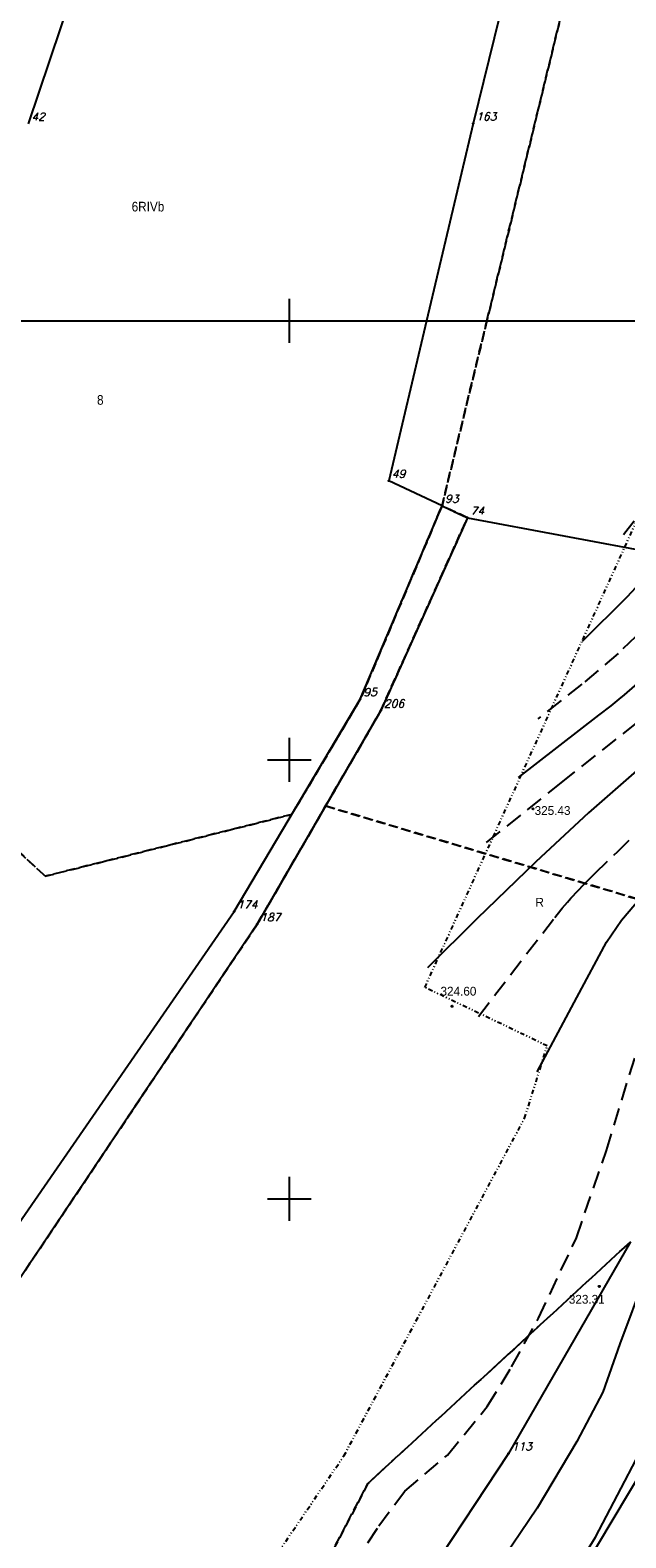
# Model space of a CAD drawing. Extents: x 4615668 to 9249187, y 5334101 to 10688993.
# Tile 74 of 120: x 4667655 to 4667723, y 5337181 to 5337352. Entities that reach past the tile are written whole.
import ezdxf
from ezdxf.enums import TextEntityAlignment as Align

# ---------------------------------------------------------------- set-up
doc = ezdxf.new("R2010")
doc.units = 0
doc.header["$MEASUREMENT"] = 0
for name, pattern in [('DIVIDE', [1.25, 0.5, -0.25, 0, -0.25, 0, -0.25]), ('GEN7', [13.75, 9.75, -1.5, 1, -1.5]), ('KONTUR', [1.5, 1, -0.5]), ('WARSTWICA', [3, 2, -1])]:
    doc.linetypes.add(name, pattern=pattern)
for name, color, linetype in [('10', 7, 'Continuous'), ('2', 7, 'Continuous'), ('38', 7, 'Continuous'), ('5', 7, 'Continuous'), ('50', 7, 'Continuous'), ('52', 7, 'Continuous'), ('57', 7, 'Continuous'), ('58', 7, 'Continuous'), ('60', 7, 'Continuous'), ('7', 4, 'GEN7'), ('8', 7, 'Continuous')]:
    doc.layers.add(name, color=color, linetype=linetype)
doc.styles.add('ITALICT', font='ITALICT', dxfattribs={"height": 0.2})
doc.styles.add('txt', font='TXT', dxfattribs={"height": 0.2})

# ---------------------------------------------------------------- blocks, each defined once
blk = doc.blocks.new('203')
at = {"layer": '57', "color": 3, "linetype": 'Continuous'}
blk.add_circle((0, 0), 0.045, dxfattribs=at)
blk = doc.blocks.new('WYS')
at = {"layer": '52', "color": 67, "linetype": 'Continuous'}
blk.add_circle((0, 0), 0.08, dxfattribs=at)

msp = doc.modelspace()

# ---------------------------------------------------------------- linework, layer by layer
at = {"layer": '2', "color": 5, "linetype": 'Continuous'}
for p, q in [((4667719.232, 5337398.29), (4667705.298, 5337341.663)), ((4667661.155, 5337361.139), (4667654.603, 5337341.634)), ((4667705.298, 5337341.663), (4667699.989, 5337319.183)), ((4667699.989, 5337319.183), (4667695.685, 5337300.961)), ((4667701.757, 5337298.121), (4667695.685, 5337300.961)), ((4667692.444, 5337276.084), (4667701.757, 5337298.121)), ((4667701.757, 5337298.121), (4667704.658, 5337296.76)), ((4667704.658, 5337296.76), (4667694.785, 5337274.794)), ((4667704.658, 5337296.76), (4667752.972, 5337287.737)), ((4667678.06, 5337251.907), (4667692.444, 5337276.084)), ((4667694.785, 5337274.794), (4667680.69, 5337250.457)), ((4667631.076, 5337183.967), (4667678.06, 5337251.907)), ((4667680.69, 5337250.457), (4667649.431, 5337203.853)), ((4667723.253, 5337214.296), (4667709.339, 5337190.179)), ((4667716.271, 5337174.334), (4667729.215, 5337196.06)), ((4667709.339, 5337190.179), (4667682.401, 5337149.437))]:
    msp.add_line(p, q, dxfattribs=at)
at = {"layer": '38', "color": 97, "linetype": 'Continuous'}
msp.add_lwpolyline([(4667619.01, 5337056.533), (4667630.966, 5337070.273), (4667650.097, 5337086.214), (4667665.904, 5337104.076), (4667675.585, 5337114.898), (4667690.756, 5337136.311), (4667706.503, 5337160.04), (4667719.233, 5337180.656), (4667734.355, 5337209.514), (4667742.971, 5337232.576), (4667745.489, 5337240.023)], dxfattribs=at)
at = {"layer": '50', "color": 245, "linetype": 'WARSTWICA'}
for points in [[(4667706.823, 5337259.752), (4667715.329, 5337266.565), (4667727.024, 5337275.807), (4667730.25, 5337278.477), (4667736.475, 5337284.101), (4667738.502, 5337286.131), (4667739.77, 5337287.558), (4667742.121, 5337290.586), (4667744.054, 5337293.509), (4667745.245, 5337295.505), (4667747.496, 5337299.592), (4667749.397, 5337303.462), (4667750.206, 5337305.483), (4667751.274, 5337308.969), (4667751.628, 5337310.738), (4667751.86, 5337313.422), (4667751.919, 5337319.169)], [(4667744.249, 5337319.126), (4667742.477, 5337309.233), (4667742.209, 5337308.083), (4667741.365, 5337305.879), (4667740.21, 5337303.784), (4667737.456, 5337299.813), (4667732.913, 5337293.795), (4667730.545, 5337290.867), (4667726.16, 5337285.663), (4667723.822, 5337283.188), (4667721.841, 5337281.31), (4667717.679, 5337277.797), (4667712.661, 5337273.833)], [(4667722.453, 5337294.836), (4667729.246, 5337303.664), (4667729.799, 5337304.407), (4667730.155, 5337304.911), (4667730.839, 5337305.937), (4667731.168, 5337306.459), (4667731.807, 5337307.516), (4667732.424, 5337308.59), (4667732.826, 5337309.313), (4667733.617, 5337310.773), (4667734.173, 5337311.826), (4667734.442, 5337312.356), (4667734.826, 5337313.159), (4667735.179, 5337313.973), (4667735.342, 5337314.384), (4667735.541, 5337314.938), (4667735.633, 5337315.218), (4667735.759, 5337315.64), (4667735.921, 5337316.283), (4667736.569, 5337319.183)], [(4667691.676, 5337177.489), (4667694.556, 5337181.917), (4667697.5, 5337185.894), (4667702.366, 5337189.992), (4667706.919, 5337195.512), (4667709.683, 5337200.031), (4667712.747, 5337205.575), (4667717.073, 5337214.734), (4667720.486, 5337224.687), (4667724.571, 5337238.004), (4667728.408, 5337246.832), (4667732.133, 5337253.942), (4667735.009, 5337258.383), (4667740.116, 5337263.144), (4667741.197, 5337264.349)], [(4667705.897, 5337239.959), (4667714.608, 5337251.227), (4667714.887, 5337251.582), (4667715.46, 5337252.282), (4667716.049, 5337252.967), (4667716.45, 5337253.416), (4667717.27, 5337254.3), (4667717.898, 5337254.951), (4667719.179, 5337256.232), (4667721.786, 5337258.756), (4667723.079, 5337260.025)]]:
    msp.add_lwpolyline(points, dxfattribs=at)
at = {"layer": '50', "color": 216, "linetype": 'Continuous'}
for points in [[(4667730.264, 5337297.106), (4667729.464, 5337295.965), (4667728.924, 5337295.21), (4667727.828, 5337293.709), (4667726.892, 5337292.466), (4667726.414, 5337291.851), (4667725.684, 5337290.941), (4667724.935, 5337290.047), (4667724.553, 5337289.606), (4667723.772, 5337288.74), (4667723.373, 5337288.316), (4667722.763, 5337287.69), (4667717.743, 5337282.655)], [(4667710.485, 5337267.151), (4667719.641, 5337274.26), (4667721.023, 5337275.351), (4667721.935, 5337276.09), (4667722.538, 5337276.589), (4667723.734, 5337277.598), (4667724.622, 5337278.366), (4667725.209, 5337278.883), (4667726.374, 5337279.93), (4667726.951, 5337280.46), (4667728.094, 5337281.532), (4667729.224, 5337282.619), (4667729.97, 5337283.353), (4667731.443, 5337284.843), (4667732.06, 5337285.486), (4667732.466, 5337285.92), (4667733.264, 5337286.797), (4667733.656, 5337287.241), (4667734.429, 5337288.138), (4667735.185, 5337289.048), (4667735.681, 5337289.662), (4667736.652, 5337290.908), (4667737.879, 5337292.535)], [(4667712.616, 5337233.633), (4667717.105, 5337242.105), (4667720.519, 5337248.418), (4667722.204, 5337250.919), (4667726.131, 5337255.528), (4667733.089, 5337263.448), (4667737.119, 5337267.85), (4667739.232, 5337269.965), (4667740.839, 5337271.393), (4667744.253, 5337273.993), (4667746.497, 5337275.593)], [(4667730.088, 5337229.99), (4667728.472, 5337223.812), (4667726.658, 5337217.24), (4667724.942, 5337210.487), (4667722.02, 5337202.677), (4667720.102, 5337197.14), (4667717.114, 5337191.555), (4667712.604, 5337183.958), (4667707.934, 5337177.025), (4667705.174, 5337171.117), (4667703.163, 5337165.833), (4667702.557, 5337161.005), (4667703.165, 5337157.812), (4667704.208, 5337156.191), (4667707.137, 5337156.023), (4667712.365, 5337157.744), (4667717.447, 5337160.682), (4667722.059, 5337163.112), (4667725.391, 5337164.362), (4667726.098, 5337164.429)]]:
    msp.add_lwpolyline(points, dxfattribs=at)
at = {"layer": '50', "color": 7, "linetype": 'Continuous'}
msp.add_lwpolyline([(4667746.101, 5337289.998), (4667744.838, 5337288.436), (4667740.989, 5337283.808), (4667739.005, 5337281.541), (4667736.971, 5337279.393), (4667732.626, 5337275.38), (4667724.239, 5337268.211), (4667718.465, 5337263.14), (4667712.44, 5337257.571), (4667705.721, 5337251.07), (4667700.109, 5337245.501)], dxfattribs=at)
at = {"layer": '58', "color": 1, "linetype": 'DIVIDE'}
msp.add_lwpolyline([(4667497.001, 5337072.349), (4667534.178, 5337093.662), (4667546.39, 5337114.906), (4667597.982, 5337088.199), (4667606.423, 5337087.531), (4667627.425, 5337106.727), (4667653.735, 5337135.829), (4667690.578, 5337189.903), (4667711.162, 5337228.356), (4667713.752, 5337236.593), (4667699.801, 5337243.261), (4667731.871, 5337313.828), (4667739.562, 5337337.791), (4667745.062, 5337370.452)], dxfattribs=at)
at = {"layer": '60', "color": 7, "linetype": 'Continuous'}
for p, q in [((4667684.354, 5337319.183), (4667684.354, 5337321.683)), ((4667684.354, 5337319.183), (4667684.354, 5337321.683)), ((4667634.354, 5337319.183), (4668034.354, 5337319.183)), ((4667684.354, 5337316.683), (4667684.354, 5337319.183)), ((4667684.354, 5337316.683), (4667684.354, 5337319.183)), ((4667684.354, 5337266.683), (4667684.354, 5337271.683)), ((4667684.354, 5337266.683), (4667684.354, 5337271.683)), ((4667681.854, 5337269.183), (4667686.854, 5337269.183)), ((4667681.854, 5337269.183), (4667686.854, 5337269.183)), ((4667684.354, 5337216.683), (4667684.354, 5337221.683)), ((4667684.354, 5337216.683), (4667684.354, 5337221.683)), ((4667681.854, 5337219.183), (4667686.854, 5337219.183)), ((4667681.854, 5337219.183), (4667686.854, 5337219.183))]:
    msp.add_line(p, q, dxfattribs=at)
at = {"layer": '7', "color": 245, "linetype": 'KONTUR'}
for p, q in [((4667706.872, 5337319.183), (4667725.354, 5337395.308)), ((4667725.354, 5337395.308), (4667706.872, 5337319.183)), ((4667701.758, 5337298.121), (4667706.872, 5337319.183)), ((4667706.872, 5337319.183), (4667701.758, 5337298.121)), ((4667701.758, 5337298.121), (4667692.444, 5337276.084)), ((4667692.444, 5337276.084), (4667701.758, 5337298.121)), ((4667704.658, 5337296.76), (4667701.758, 5337298.121)), ((4667701.758, 5337298.121), (4667704.658, 5337296.76)), ((4667694.785, 5337274.794), (4667704.658, 5337296.76)), ((4667704.658, 5337296.76), (4667694.785, 5337274.794)), ((4667656.544, 5337255.928), (4667631.229, 5337279.144)), ((4667631.229, 5337279.144), (4667656.544, 5337255.928)), ((4667692.444, 5337276.084), (4667684.636, 5337262.96)), ((4667684.636, 5337262.96), (4667692.444, 5337276.084)), ((4667688.491, 5337263.925), (4667694.785, 5337274.794)), ((4667694.785, 5337274.794), (4667688.491, 5337263.925)), ((4667684.636, 5337262.96), (4667656.544, 5337255.928)), ((4667656.544, 5337255.928), (4667684.636, 5337262.96)), ((4667680.69, 5337250.457), (4667688.491, 5337263.925)), ((4667688.491, 5337263.925), (4667680.69, 5337250.457)), ((4667736.981, 5337249.459), (4667688.491, 5337263.925)), ((4667688.491, 5337263.925), (4667736.981, 5337249.459)), ((4667654.212, 5337210.981), (4667680.69, 5337250.457)), ((4667680.69, 5337250.457), (4667654.212, 5337210.981)), ((4667693.316, 5337186.771), (4667723.253, 5337214.296)), ((4667723.253, 5337214.296), (4667693.316, 5337186.771)), ((4667655.496, 5337114.655), (4667693.316, 5337186.771)), ((4667693.316, 5337186.771), (4667655.496, 5337114.655))]:
    msp.add_line(p, q, dxfattribs=at)

# ---------------------------------------------------------------- block references
at = {"layer": '52', "color": 67, "linetype": 'Continuous'}
for p in [(4667712.134, 5337263.601), (4667702.908, 5337241.113), (4667719.667, 5337209.204)]:
    msp.add_blockref('WYS', p, dxfattribs=at)
at = {"layer": '57', "color": 3, "linetype": 'Continuous'}
for p in [(4667705.298, 5337341.663), (4667695.685, 5337300.961), (4667701.757, 5337298.121), (4667704.658, 5337296.76), (4667692.444, 5337276.084), (4667694.785, 5337274.794), (4667678.06, 5337251.907), (4667680.69, 5337250.457), (4667709.339, 5337190.179)]:
    msp.add_blockref('203', p, dxfattribs=at)

# ---------------------------------------------------------------- texts
at = {"layer": '10', "color": 125, "linetype": 'Continuous', "style": 'txt'}
msp.add_text('R', height=1, dxfattribs=at).set_placement((4667712.884, 5337252.959), align=Align.MIDDLE)
at = {"layer": '5', "color": 6, "linetype": 'Continuous', "style": 'txt', "width": 0.909091}
msp.add_text('8', height=1.1, dxfattribs=at).set_placement((4667662.435, 5337309.627))
at = {"layer": '52', "color": 67, "linetype": 'Continuous', "style": 'txt'}
for s, p in [('325.43', (4667712.307, 5337262.907)), ('324.60', (4667701.582, 5337242.328)), ('323.31', (4667716.208, 5337207.238))]:
    msp.add_text(s, height=1, dxfattribs=at).set_placement(p)
at = {"layer": '57', "color": 3, "linetype": 'Continuous', "style": 'ITALICT'}
for s, p in [('42', (4667654.953, 5337341.984)), ('163', (4667705.648, 5337342.013)), ('49', (4667696.035, 5337301.311)), ('93', (4667702.107, 5337298.471)), ('74', (4667705.008, 5337297.11)), ('95', (4667692.794, 5337276.434)), ('206', (4667695.135, 5337275.144)), ('174', (4667678.41, 5337252.257)), ('187', (4667681.04, 5337250.807)), ('113', (4667709.689, 5337190.529))]:
    msp.add_text(s, height=0.9, dxfattribs=at).set_placement(p)
at = {"layer": '8', "color": 59, "linetype": 'Continuous', "style": 'txt', "width": 0.909091}
msp.add_text('6RIVb', height=1.1, dxfattribs=at).set_placement((4667666.385, 5337331.643))

doc.saveas('drawing.dxf')
